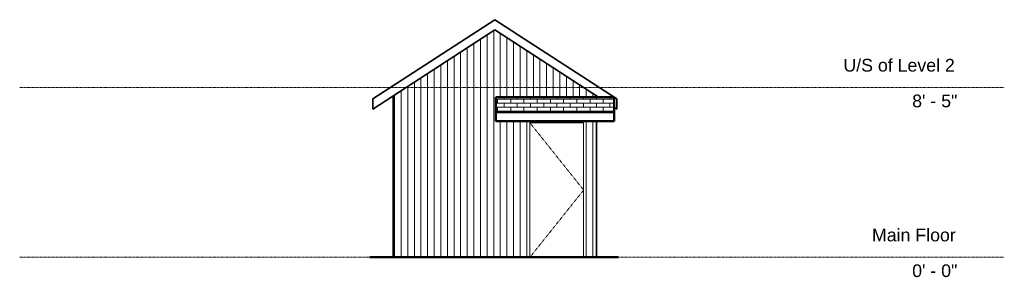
# Model space of a CAD drawing. Header units: inches. Extents: x 1134 to 1721, y -12 to 141.
import ezdxf

# ---------------------------------------------------------------- set-up
doc = ezdxf.new("R2010")
doc.units = ezdxf.units.IN
doc.header["$MEASUREMENT"] = 0
doc.linetypes.add('Center 1_4_', pattern=[0.53125, 0.25, -0.09375, 0.09375, -0.09375])
doc.linetypes.add('Dash', pattern=[0.23622, 0.11811, -0.11811])
for name, color, linetype, lineweight in [('A-DETL', 90, 'Continuous', 9), ('A-DOOR', 31, 'Continuous', 9), ('A-FLOR-LEVL', 51, 'Continuous', 9), ('A-ROOF', 132, 'Continuous', 9), ('A-ROOF-PATT', 132, 'Continuous', 9), ('A-WALL', 90, 'Continuous', 9), ('A-WALL-PATT', 111, 'Continuous', 9)]:
    doc.layers.add(name, color=color, linetype=linetype, lineweight=lineweight)
doc.styles.add('Arial', font='arial.ttf', dxfattribs={"height": 7.559055})
pattern_1 = [(90, (1475.744, 0), (-3.937, 2e-16), [])]

# ---------------------------------------------------------------- blocks, each defined once
blk = doc.blocks.new('Planitar - Single Door_Flush Panel - 2_-8_ x 6_-8_-4186326-Left-Barn')
at = {"layer": 'A-DOOR', "linetype": 'Dash'}
for p, q in [((1438.24, 80), (1470.24, 40)), ((1470.24, 40), (1438.24, 0))]:
    blk.add_line(p, q, dxfattribs=at)

msp = doc.modelspace()

# ---------------------------------------------------------------- hatches: boundary and pattern name
at = {"layer": 'A-ROOF-PATT'}
h = msp.add_hatch(dxfattribs=at)
h.set_pattern_fill('FP_2', color=256, style=0, pattern_type=2)
h.set_pattern_definition([(0, (1477.994, 133.076), (0, 2.433), []), (90, (1477.994, 133.076), (-3.937, 2.433), [2.433, -2.433])])
h.paths.add_polyline_path([(1488.37, 86.3), (1488.37, 95.26), (1417.87, 95.26), (1417.87, 86.3)], flags=0)
at = {"layer": 'A-WALL-PATT'}
h = msp.add_hatch(dxfattribs=at)
h.set_pattern_fill('FP_1', color=256, style=0, pattern_type=2)
h.set_pattern_definition(pattern_1)
h.paths.add_polyline_path([(1473.49, 0), (1473.49, 81.04), (1417.87, 81.04), (1417.87, 95.26), (1473.49, 95.26), (1473.49, 98.92), (1417.37, 135.37), (1361.24, 98.92), (1361.24, 0), (1438.24, 0), (1438.24, 80), (1470.24, 80), (1470.24, 0)], flags=0)
h = msp.add_hatch(dxfattribs=at)
h.set_pattern_fill('FP_1', color=256, style=0, pattern_type=2)
h.set_pattern_definition(pattern_1)
h.paths.add_polyline_path([(1358.99, 0), (1361.24, 0), (1361.24, 98.92), (1356.74, 96), (1356.74, 0)], flags=0)
h = msp.add_hatch(dxfattribs=at)
h.set_pattern_fill('FP_1', color=256, style=0, pattern_type=2)
h.set_pattern_definition(pattern_1)
h.paths.add_polyline_path([(1477.99, 0), (1477.99, 81.04), (1473.49, 81.04), (1473.49, 0), (1474.99, 0)], flags=0)
h.paths.add_polyline_path([(1473.49, 95.26), (1477.99, 95.26), (1477.99, 96), (1473.49, 98.92)], flags=0)

# ---------------------------------------------------------------- linework, layer by layer
at = {"layer": 'A-DETL', "lineweight": 35}
for p, q in [((1417.37, 141.33), (1344.74, 94.17)), ((1489.99, 94.17), (1417.37, 141.33)), ((1344.74, 88.21), (1417.37, 135.37)), ((1417.37, 135.37), (1479.14, 95.26)), ((1344.74, 94.17), (1344.74, 88.21)), ((1356.74, 96), (1356.74, 0)), ((1489.99, 88.21), (1489.99, 94.17)), ((1488.37, 89.26), (1489.99, 88.21)), ((1477.99, 81.04), (1477.99, 0))]:
    msp.add_line(p, q, dxfattribs=at)
at = {"layer": 'A-DETL', "lineweight": 50}
for p, q in [((1417.87, 86.3), (1417.87, 95.26)), ((1417.87, 95.26), (1488.37, 95.26)), ((1488.37, 95.26), (1488.37, 86.3)), ((1417.87, 86.3), (1488.37, 86.3)), ((1417.87, 81.04), (1417.87, 86.3)), ((1488.37, 86.3), (1488.37, 81.04)), ((1488.37, 81.04), (1417.87, 81.04)), ((1342.99, 0), (1490.99, 0))]:
    msp.add_line(p, q, dxfattribs=at)
at = {"layer": 'A-FLOR-LEVL', "linetype": 'Center 1_4_'}
for p, q in [((1134.44, 101), (1720.72, 101)), ((1134.44, 0), (1720.72, 0))]:
    msp.add_line(p, q, dxfattribs=at)
at = {"layer": 'A-ROOF'}
for p, q in [((1344.74, 94.17), (1417.37, 141.33)), ((1417.37, 141.33), (1488.32, 95.26)), ((1417.37, 135.37), (1344.74, 88.21)), ((1479.14, 95.26), (1417.37, 135.37)), ((1344.74, 88.21), (1344.74, 94.17)), ((1417.87, 81.04), (1417.87, 95.26)), ((1488.37, 95.26), (1417.87, 95.26)), ((1488.37, 95.26), (1488.37, 81.04)), ((1488.37, 95.22), (1489.99, 94.17)), ((1489.99, 94.17), (1489.99, 88.21)), ((1489.99, 88.21), (1488.37, 89.26)), ((1417.87, 86.3), (1488.37, 86.3)), ((1488.37, 81.04), (1417.87, 81.04))]:
    msp.add_line(p, q, dxfattribs=at)
at = {"layer": 'A-WALL'}
for p, q in [((1356.74, 0), (1356.74, 96)), ((1477.99, 96), (1477.99, 95.26)), ((1438.24, 0), (1438.24, 80)), ((1438.24, 80), (1470.24, 80)), ((1470.24, 80), (1470.24, 0)), ((1477.99, 81.04), (1477.99, 0)), ((1358.99, 0), (1356.74, 0)), ((1477.99, 0), (1474.99, 0))]:
    msp.add_line(p, q, dxfattribs=at)

# ---------------------------------------------------------------- block references
at = {"layer": 'A-DOOR'}
msp.add_blockref('Planitar - Single Door_Flush Panel - 2_-8_ x 6_-8_-4186326-Left-Barn', (0, 0), dxfattribs=at)

# ---------------------------------------------------------------- texts
at = {"layer": 'A-FLOR-LEVL', "attachment_point": 1, "style": 'Arial'}
for s, insert, char_height, width in [('U/S of Level 2', (1624.93, 118.03), 7.5591, 80.598), ('8\' - 5"', (1665.88, 96.79), 7.559, 32.724), ('Main Floor', (1641.94, 17.03), 7.559, 59.994), ('0\' - 0"', (1665.88, -4.21), 7.559, 32.724)]:
    msp.add_mtext(s, dxfattribs=dict(at, insert=insert, char_height=char_height, width=width))

doc.saveas('drawing.dxf')
